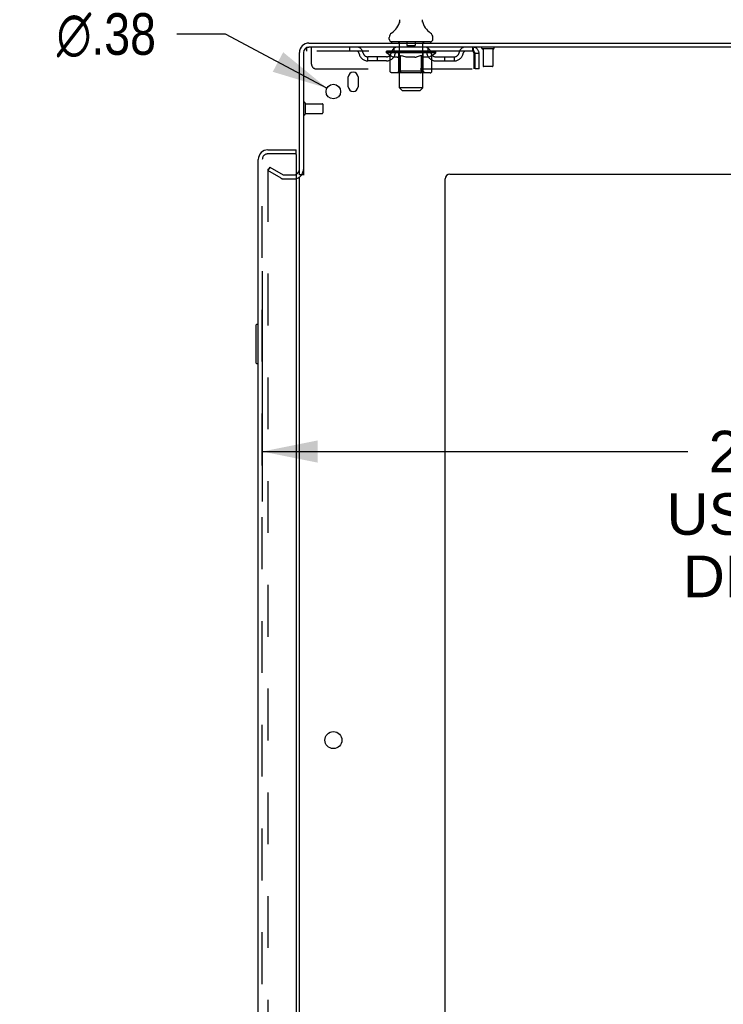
# Model space of a CAD drawing. Header units: inches. Extents: x 0 to 243, y 0 to 157.
# Tile 110 of 115: x 133 to 151, y 77 to 103. Entities that reach past the tile are written whole.
import ezdxf

# ---------------------------------------------------------------- set-up
doc = ezdxf.new("R2010")
doc.units = ezdxf.units.IN
doc.header["$LTSCALE"] = 13.357143
doc.header["$MEASUREMENT"] = 0
doc.linetypes.add('HIDDEN', pattern=[0.2, 0.1, -0.1])
doc.layers.get('0').update_dxf_attribs({"linetype": 'CONTINUOUS'})
for name, color, linetype in [('DEFAULT_2', 8, 'HIDDEN'), ('DIMENSIONS', 7, 'CONTINUOUS'), ('DOOR_ASSEMBLY', 7, 'CONTINUOUS')]:
    doc.layers.add(name, color=color, linetype=linetype)
doc.styles.get("Standard").update_dxf_attribs({"font": 'arial.ttf'})
doc.styles.add('TEXTSTYLE_1', font='gdt', dxfattribs={"width": 0.8})
doc.dimstyles.new('DIMSTYLE_1', dxfattribs={"dimtxt": 1.071429, "dimasz": 1.428571, "dimexe": 0.09, "dimexo": 0.07, "dimgap": 0.0375, "dimtad": 0, "dimtih": 1, "dimtoh": 1, "dimzin": 4, "dimdsep": 46, "dimtxsty": 'Standard', "dimblk": '_FILLED', "dimblk1": '_FILLED', "dimblk2": '_FILLED', "dimcen": 0.09, "dimadec": 3, "dimazin": 1, "dimtfac": 1, "dimtdec": 3, "dimtofl": 0, "dimtmove": 0, "dimatfit": 3, "dimldrblk": '_FILLED', "dimfxl": 0, "dimtolj": 1, "dimtzin": 4, "dimarcsym": 0})
doc.dimstyles.new('DIMSTYLE_2', dxfattribs={"dimtxt": 1.071429, "dimasz": 1.428571, "dimexe": 0.09, "dimexo": 0.07, "dimgap": 0.09, "dimtad": 0, "dimtih": 1, "dimtoh": 1, "dimzin": 4, "dimdsep": 46, "dimtxsty": 'Standard', "dimblk": '_FILLED', "dimblk1": '_FILLED', "dimblk2": '_FILLED', "dimcen": 0.09, "dimadec": 3, "dimazin": 1, "dimtfac": 1, "dimtdec": 3, "dimtofl": 0, "dimtmove": 0, "dimatfit": 1, "dimldrblk": '_FILLED', "dimfxl": 0, "dimtolj": 1, "dimtzin": 4, "dimarcsym": 0})

# ---------------------------------------------------------------- blocks, each defined once
blk = doc.blocks.new('_FILLED')
at = {"color": 0, "linetype": 'ByBlock'}
blk.add_solid([(0, 0), (-1, 0.2), (-1, -0.2)], dxfattribs=at)
blk = doc.blocks.new('*D2')
at = {"layer": 'DIMENSIONS', "color": 2, "linetype": 'Continuous'}
for p, q in [((139.103, 96.16), (139.103, 90.23)), ((161.728, 96.16), (161.728, 90.23)), ((139.103, 91.516), (150.054, 91.516)), ((161.728, 91.516), (154.87, 91.516))]:
    blk.add_line(p, q, dxfattribs=at)
at = {"layer": 'DIMENSIONS', "color": 2, "linetype": 'Continuous', "xscale": 1.4285714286, "yscale": 1.4285714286, "zscale": 1.4285714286, "rotation": 180}
blk.add_blockref('_FILLED', (139.103, 91.516), dxfattribs=at)
at = {"layer": 'DIMENSIONS', "color": 2, "linetype": 'Continuous', "xscale": 1.4285714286, "yscale": 1.4285714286, "zscale": 1.4285714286}
blk.add_blockref('_FILLED', (161.728, 91.516), dxfattribs=at)
at = {"layer": 'DIMENSIONS', "color": 2, "linetype": 'Continuous', "insert": (152.462, 92.051), "char_height": 1.0714, "width": 5.89485, "attachment_point": 2, "line_spacing_factor": 0.9}
blk.add_mtext('22.63\\PUSABLE\\PDEPTH', dxfattribs=at)
blk = doc.blocks.new('*D17')
at = {"layer": 'DIMENSIONS', "color": 2, "linetype": 'Continuous'}
for p, q in [((138.153, 102.267), (136.903, 102.267)), ((140.767, 100.873), (138.153, 102.267))]:
    blk.add_line(p, q, dxfattribs=at)
at = {"layer": 'DIMENSIONS', "color": 2, "linetype": 'Continuous', "xscale": 1.4285714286, "yscale": 1.4285714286, "zscale": 1.4285714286, "rotation": 331.9294778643}
blk.add_blockref('_FILLED', (140.767, 100.873), dxfattribs=at)
at = {"layer": 'DIMENSIONS', "color": 2, "linetype": 'Continuous', "insert": (136.367, 102.803), "char_height": 1.07143, "width": 3.5077, "attachment_point": 3, "line_spacing_factor": 0.9, "style": 'TEXTSTYLE_1'}
blk.add_mtext('{\\fgdt;n}\\fArial;.38', dxfattribs=at)

msp = doc.modelspace()

# ---------------------------------------------------------------- linework, layer by layer
at = {"color": 7, "linetype": 'Continuous'}
for p, q in [((142.633, 102.562), (142.631, 102.558)), ((143.227, 102.616), (143.228, 102.621)), ((143.227, 102.611), (143.227, 102.616)), ((143.227, 102.606), (143.227, 102.611)), ((143.227, 102.601), (143.227, 102.606)), ((143.227, 102.596), (143.227, 102.601)), ((143.227, 102.591), (143.227, 102.596)), ((143.228, 102.586), (143.227, 102.591)), ((143.228, 102.621), (143.229, 102.626)), ((143.228, 102.582), (143.228, 102.587)), ((143.229, 102.577), (143.228, 102.582)), ((143.229, 102.631), (143.23, 102.635)), ((143.23, 102.572), (143.229, 102.577)), ((143.231, 102.568), (143.23, 102.572)), ((142.37, 102.134), (142.37, 102.173)), ((143.495, 102.134), (143.495, 102.173)), ((142.432, 102.065), (142.432, 102.035)), ((143.432, 102.065), (142.432, 102.065)), ((143.432, 102.065), (143.432, 102.035)), ((140.161, 98.639), (140.057, 98.639))]:
    msp.add_line(p, q, dxfattribs=at)
at = {"color": 3, "linetype": 'Continuous'}
for p, q in [((140.304, 102.035), (164.005, 102.035)), ((163.967, 101.931), (140.304, 101.931)), ((140.057, 98.639), (140.057, 101.788)), ((140.161, 101.788), (140.161, 98.628)), ((141.317, 100.91), (141.317, 101.16)), ((141.567, 101.16), (141.567, 100.91)), ((143.932, 98.66), (161.807, 98.66)), ((140.057, 19.483), (140.057, 98.587)), ((143.807, 18.16), (143.807, 98.535))]:
    msp.add_line(p, q, dxfattribs=at)
at = {"color": 7, "linetype": 'Continuous'}
for points in [[(142.635, 102.635), (142.636, 102.631), (142.636, 102.626), (142.637, 102.621), (142.638, 102.616), (142.638, 102.611), (142.638, 102.606), (142.638, 102.602), (142.638, 102.597), (142.638, 102.592), (142.637, 102.587), (142.637, 102.582), (142.636, 102.577), (142.635, 102.572), (142.634, 102.567), (142.633, 102.562)], [(143.229, 102.626), (143.229, 102.631), (143.23, 102.635)]]:
    msp.add_lwpolyline(points, dxfattribs=at)
at = {"color": 3, "linetype": 'Continuous'}
for centre, radius in [((140.932, 100.785), 0.188), ((140.932, 84.085), 0.219)]:
    msp.add_circle(centre, radius, dxfattribs=at)
at = {"color": 7, "linetype": 'Continuous'}
for centre, radius, start, end in [((142.135, 102.722), 0.523, 304.6624, 347.2389), ((143.73, 102.722), 0.523, 192.7611, 235.3376), ((142.514, 102.173), 0.144, 124.6624, 180), ((143.351, 102.173), 0.144, 360, 55.3376), ((142.439, 102.134), 0.069, 180, 265), ((143.426, 102.134), 0.069, 275, 360)]:
    msp.add_arc(centre, radius, start, end, dxfattribs=at)
at = {"color": 3, "linetype": 'Continuous'}
for centre, radius, start, end in [((140.304, 101.788), 0.246, 90, 180), ((140.304, 101.788), 0.142, 90, 180), ((141.442, 101.16), 0.125, 0, 180), ((141.442, 100.91), 0.125, 180, 360), ((139.915, 98.781), 0.142, 296.4703, 360), ((143.932, 98.535), 0.125, 90, 180)]:
    msp.add_arc(centre, radius, start, end, dxfattribs=at)
at = {"layer": 'DEFAULT_2', "color": 8, "linetype": 'HIDDEN'}
for p, q in [((140.245, 101.931), (140.245, 101.827)), ((140.245, 101.931), (140.304, 101.931)), ((140.37, 101.493), (140.37, 101.931)), ((141.345, 101.931), (141.345, 101.827)), ((142.495, 101.827), (142.495, 101.931)), ((142.612, 102.065), (142.612, 102.035)), ((142.632, 100.884), (142.632, 102.035)), ((142.827, 102.055), (142.827, 101.975)), ((143.027, 101.965), (142.837, 101.965)), ((143.037, 102.055), (143.037, 101.975)), ((143.232, 100.884), (143.232, 102.035)), ((143.252, 102.065), (143.252, 102.035)), ((143.37, 101.827), (143.37, 101.931)), ((144.515, 101.931), (144.515, 101.827)), ((144.518, 101.93), (144.515, 101.931)), ((144.515, 101.827), (140.245, 101.827)), ((141.818, 101.576), (141.818, 101.68)), ((142.301, 101.68), (141.818, 101.68)), ((142.068, 101.576), (142.068, 101.68)), ((142.299, 101.78), (142.299, 101.82)), ((142.299, 101.82), (142.606, 101.82)), ((142.396, 101.712), (142.299, 101.78)), ((143.566, 101.78), (142.299, 101.78)), ((142.3, 101.82), (142.3, 101.825)), ((142.421, 101.823), (142.3, 101.825)), ((142.309, 101.82), (142.309, 101.827)), ((142.318, 101.817), (142.318, 101.82)), ((142.318, 101.817), (143.547, 101.817)), ((142.326, 101.817), (142.326, 101.82)), ((142.327, 101.817), (142.327, 101.82)), ((142.337, 101.82), (142.337, 101.827)), ((142.354, 101.817), (142.354, 101.82)), ((142.356, 101.817), (142.356, 101.82)), ((142.384, 101.82), (142.384, 101.827)), ((142.396, 101.306), (142.396, 101.712)), ((142.396, 101.712), (142.411, 101.702)), ((142.399, 101.817), (142.399, 101.82)), ((142.401, 101.817), (142.401, 101.82)), ((142.426, 101.693), (142.411, 101.702)), ((142.421, 101.82), (142.421, 101.823)), ((142.44, 101.685), (142.426, 101.693)), ((142.455, 101.679), (142.44, 101.686)), ((142.447, 101.82), (142.447, 101.827)), ((142.449, 101.817), (142.449, 101.82)), ((142.449, 101.817), (142.449, 101.82)), ((142.452, 101.817), (142.452, 101.82)), ((142.469, 101.673), (142.454, 101.679)), ((142.46, 101.817), (142.46, 101.82)), ((142.46, 101.817), (142.46, 101.82)), ((142.463, 101.817), (142.463, 101.82)), ((142.466, 101.817), (142.466, 101.821)), ((142.483, 101.669), (142.469, 101.673)), ((142.471, 101.817), (142.471, 101.82)), ((142.577, 101.669), (142.483, 101.669)), ((142.485, 101.817), (142.485, 101.82)), ((142.503, 101.817), (142.503, 101.82)), ((142.504, 101.817), (142.504, 101.823)), ((142.524, 101.817), (142.524, 101.82)), ((142.524, 101.817), (142.524, 101.82)), ((142.525, 101.82), (142.525, 101.827)), ((142.535, 101.817), (142.535, 101.82)), ((142.539, 101.817), (142.539, 101.82)), ((142.549, 101.817), (142.549, 101.82)), ((142.56, 101.817), (142.56, 101.824)), ((142.575, 101.817), (142.575, 101.82)), ((142.577, 101.669), (142.591, 101.673)), ((142.578, 101.817), (142.578, 101.82)), ((142.606, 101.679), (142.591, 101.673)), ((142.62, 101.685), (142.605, 101.679)), ((142.606, 101.817), (142.606, 101.82)), ((142.673, 101.82), (142.611, 101.82)), ((142.616, 101.82), (142.616, 101.827)), ((142.62, 101.308), (142.62, 101.777)), ((142.634, 101.693), (142.62, 101.685)), ((142.623, 101.817), (142.623, 101.82)), ((142.627, 101.817), (142.627, 101.82)), ((142.633, 101.817), (142.633, 101.825)), ((142.649, 101.702), (142.634, 101.693)), ((142.637, 101.817), (142.637, 101.82)), ((142.648, 101.817), (142.648, 101.82)), ((142.664, 101.712), (142.649, 101.702)), ((142.664, 101.306), (142.664, 101.712)), ((142.664, 101.712), (142.693, 101.702)), ((142.673, 101.817), (142.673, 101.82)), ((142.747, 101.82), (142.688, 101.82)), ((142.722, 101.693), (142.693, 101.702)), ((142.709, 101.817), (142.709, 101.82)), ((142.716, 101.82), (142.716, 101.827)), ((142.72, 101.817), (142.72, 101.82)), ((142.75, 101.686), (142.721, 101.693)), ((142.722, 101.817), (142.722, 101.826)), ((142.725, 101.817), (142.725, 101.82)), ((142.732, 101.817), (142.732, 101.82)), ((142.747, 101.817), (142.747, 101.82)), ((142.778, 101.679), (142.749, 101.686)), ((142.828, 101.82), (142.773, 101.82)), ((142.806, 101.673), (142.778, 101.679)), ((142.787, 101.817), (142.787, 101.82)), ((142.833, 101.669), (142.806, 101.673)), ((142.818, 101.82), (142.932, 101.827)), ((142.823, 101.82), (142.823, 101.827)), ((142.823, 101.82), (142.823, 101.827)), ((142.823, 101.827), (142.823, 101.827)), ((142.823, 101.817), (142.823, 101.82)), ((142.827, 101.817), (142.827, 101.82)), ((142.828, 101.817), (142.828, 101.82)), ((142.828, 101.817), (142.828, 101.82)), ((143.031, 101.669), (142.833, 101.669)), ((142.912, 101.82), (142.863, 101.82)), ((142.869, 101.817), (142.869, 101.82)), ((142.912, 101.817), (142.912, 101.82)), ((142.93, 101.82), (142.93, 101.82)), ((142.93, 101.817), (142.93, 101.82)), ((142.93, 101.817), (142.93, 101.82)), ((142.932, 101.82), (142.932, 101.827)), ((142.932, 101.827), (143.047, 101.82)), ((142.935, 101.817), (142.935, 101.82)), ((142.935, 101.817), (142.935, 101.82)), ((142.935, 101.82), (142.935, 101.82)), ((142.953, 101.817), (142.953, 101.82)), ((142.953, 101.82), (143.002, 101.82)), ((142.996, 101.817), (142.996, 101.82)), ((143.031, 101.669), (143.059, 101.673)), ((143.037, 101.817), (143.037, 101.82)), ((143.037, 101.817), (143.037, 101.82)), ((143.037, 101.82), (143.092, 101.82)), ((143.038, 101.817), (143.038, 101.82)), ((143.042, 101.82), (143.042, 101.827)), ((143.042, 101.82), (143.042, 101.827)), ((143.042, 101.827), (143.042, 101.827)), ((143.042, 101.817), (143.042, 101.82)), ((143.087, 101.679), (143.059, 101.673)), ((143.078, 101.817), (143.078, 101.82)), ((143.114, 101.685), (143.086, 101.679)), ((143.142, 101.693), (143.114, 101.685)), ((143.118, 101.817), (143.118, 101.82)), ((143.118, 101.82), (143.177, 101.82)), ((143.133, 101.817), (143.133, 101.82)), ((143.14, 101.817), (143.14, 101.82)), ((143.17, 101.701), (143.142, 101.693)), ((143.143, 101.817), (143.143, 101.826)), ((143.145, 101.817), (143.145, 101.82)), ((143.149, 101.82), (143.149, 101.827)), ((143.156, 101.817), (143.156, 101.82)), ((143.199, 101.711), (143.17, 101.701)), ((143.192, 101.817), (143.192, 101.82)), ((143.192, 101.82), (143.254, 101.82)), ((143.199, 101.306), (143.199, 101.711)), ((143.199, 101.711), (143.213, 101.701)), ((143.227, 101.693), (143.213, 101.702)), ((143.217, 101.817), (143.217, 101.82)), ((143.227, 101.817), (143.227, 101.82)), ((143.241, 101.685), (143.227, 101.693)), ((143.232, 101.817), (143.232, 101.825)), ((143.238, 101.817), (143.238, 101.82)), ((143.254, 101.679), (143.24, 101.685)), ((143.242, 101.817), (143.242, 101.82)), ((143.245, 101.308), (143.245, 101.777)), ((143.249, 101.82), (143.249, 101.827)), ((143.268, 101.673), (143.254, 101.679)), ((143.259, 101.817), (143.259, 101.82)), ((143.259, 101.82), (143.461, 101.82)), ((143.281, 101.669), (143.268, 101.673)), ((143.385, 101.669), (143.281, 101.669)), ((143.287, 101.817), (143.287, 101.82)), ((143.29, 101.817), (143.29, 101.82)), ((143.305, 101.817), (143.305, 101.824)), ((143.316, 101.817), (143.316, 101.82)), ((143.326, 101.817), (143.326, 101.82)), ((143.33, 101.817), (143.33, 101.82)), ((143.34, 101.82), (143.34, 101.827)), ((143.341, 101.817), (143.341, 101.82)), ((143.341, 101.817), (143.341, 101.82)), ((143.361, 101.817), (143.361, 101.823)), ((143.362, 101.817), (143.362, 101.82)), ((143.38, 101.817), (143.38, 101.82)), ((143.385, 101.669), (143.398, 101.673)), ((143.394, 101.817), (143.394, 101.82)), ((143.412, 101.679), (143.398, 101.673)), ((143.399, 101.817), (143.399, 101.821)), ((143.402, 101.817), (143.402, 101.82)), ((143.405, 101.817), (143.405, 101.82)), ((143.405, 101.817), (143.405, 101.82)), ((143.425, 101.685), (143.412, 101.679)), ((143.413, 101.817), (143.413, 101.82)), ((143.415, 101.817), (143.415, 101.82)), ((143.416, 101.817), (143.416, 101.82)), ((143.418, 101.82), (143.418, 101.827)), ((143.439, 101.693), (143.425, 101.685)), ((143.453, 101.701), (143.439, 101.693)), ((143.466, 101.711), (143.452, 101.701)), ((143.464, 101.817), (143.464, 101.82)), ((143.466, 101.817), (143.466, 101.82)), ((143.466, 101.711), (143.566, 101.78)), ((143.466, 101.306), (143.466, 101.711)), ((143.481, 101.82), (143.481, 101.827)), ((143.509, 101.817), (143.509, 101.82)), ((143.511, 101.817), (143.511, 101.82)), ((143.528, 101.82), (143.528, 101.827)), ((143.538, 101.817), (143.538, 101.82)), ((143.539, 101.817), (143.539, 101.82)), ((143.547, 101.817), (143.547, 101.82)), ((143.556, 101.82), (143.556, 101.827)), ((143.564, 101.68), (144.047, 101.68)), ((143.566, 101.78), (143.566, 101.827)), ((143.797, 101.576), (143.797, 101.68)), ((144.047, 101.576), (144.047, 101.68)), ((144.548, 101.764), (144.548, 101.368)), ((144.578, 101.368), (144.578, 101.764)), ((144.682, 101.764), (144.578, 101.764)), ((144.682, 101.368), (144.682, 101.764)), ((145.053, 101.888), (144.769, 101.888)), ((144.787, 101.888), (144.787, 101.441)), ((145.035, 101.888), (145.035, 101.441)), ((142.301, 101.576), (141.818, 101.576)), ((143.564, 101.576), (144.047, 101.576)), ((145.025, 101.431), (144.797, 101.431)), ((140.495, 101.368), (144.548, 101.368)), ((143.424, 101.269), (142.439, 101.269)), ((142.62, 101.308), (142.58, 101.269)), ((143.245, 101.308), (142.62, 101.308)), ((143.177, 101.269), (143.18, 101.269)), ((143.185, 101.271), (143.188, 101.273)), ((143.188, 101.273), (143.19, 101.275)), ((143.245, 101.308), (143.285, 101.269)), ((144.682, 101.368), (144.578, 101.368)), ((142.701, 100.815), (142.632, 100.884)), ((143.232, 100.884), (142.632, 100.884)), ((142.701, 100.815), (143.163, 100.815)), ((143.163, 100.815), (143.232, 100.884)), ((140.204, 100.489), (140.204, 100.205)), ((140.204, 100.471), (140.651, 100.471)), ((140.661, 100.461), (140.661, 100.233)), ((140.204, 100.223), (140.651, 100.223)), ((139.297, 98.839), (139.245, 98.749)), ((139.245, 98.769), (139.245, 19.3)), ((139.585, 98.553), (139.245, 98.749)), ((139.297, 98.839), (139.637, 98.643)), ((139.653, 98.639), (139.915, 98.639)), ((139.653, 98.535), (139.915, 98.535))]:
    msp.add_line(p, q, dxfattribs=at)
for points in [[(144.518, 101.93), (144.52, 101.927), (144.523, 101.921), (144.525, 101.914), (144.527, 101.905), (144.53, 101.894), (144.532, 101.882), (144.534, 101.868), (144.537, 101.853), (144.539, 101.836), (144.541, 101.819), (144.544, 101.801), (144.546, 101.783), (144.548, 101.764)], [(144.523, 101.823), (144.52, 101.825), (144.518, 101.826), (144.515, 101.827)], [(144.523, 101.823), (144.525, 101.821), (144.527, 101.817), (144.53, 101.813), (144.532, 101.808), (144.534, 101.803), (144.537, 101.797), (144.539, 101.791), (144.541, 101.785), (144.544, 101.778), (144.546, 101.771), (144.548, 101.764)], [(142.439, 101.269), (142.434, 101.269), (142.429, 101.27), (142.424, 101.271), (142.419, 101.273), (142.414, 101.275), (142.41, 101.278), (142.406, 101.282), (142.403, 101.286), (142.4, 101.29), (142.398, 101.295), (142.397, 101.3), (142.396, 101.306)], [(142.685, 101.269), (142.682, 101.269), (142.68, 101.27), (142.677, 101.271), (142.675, 101.273), (142.673, 101.275), (142.671, 101.278), (142.669, 101.282), (142.667, 101.286), (142.666, 101.29), (142.665, 101.295), (142.664, 101.3), (142.664, 101.306)], [(143.18, 101.269), (143.183, 101.27), (143.185, 101.271)], [(143.19, 101.275), (143.192, 101.278), (143.194, 101.282), (143.196, 101.286), (143.197, 101.29)], [(143.192, 101.278), (143.194, 101.282), (143.196, 101.286)], [(143.197, 101.29), (143.198, 101.295), (143.199, 101.3), (143.199, 101.306)], [(143.198, 101.295), (143.199, 101.3), (143.199, 101.306)], [(143.424, 101.269), (143.429, 101.269), (143.434, 101.27), (143.439, 101.271), (143.444, 101.273), (143.448, 101.275), (143.453, 101.278), (143.457, 101.282), (143.46, 101.286), (143.463, 101.29), (143.465, 101.295), (143.466, 101.3), (143.466, 101.306)], [(139.262, 98.789), (139.261, 98.789), (139.259, 98.789), (139.257, 98.788), (139.255, 98.787), (139.253, 98.786), (139.252, 98.785), (139.25, 98.784), (139.249, 98.782), (139.248, 98.78), (139.247, 98.778), (139.246, 98.776), (139.245, 98.774), (139.245, 98.772), (139.245, 98.769)], [(139.27, 98.787), (139.268, 98.788), (139.266, 98.789), (139.264, 98.789), (139.262, 98.789), (139.262, 98.789)]]:
    msp.add_lwpolyline(points, dxfattribs=at)
for centre, radius, start, end in [((141.529, 101.764), 0.167, 8.0716, 90), ((142.59, 101.764), 0.167, 90, 171.9284), ((142.439, 102.134), 0.069, 265, 270), ((142.602, 102.035), 0.03, 0, 90), ((142.817, 102.055), 0.01, 0, 90), ((142.837, 101.975), 0.01, 180, 270), ((143.027, 101.975), 0.01, 270, 360), ((143.047, 102.055), 0.01, 90, 180), ((143.262, 102.035), 0.03, 90, 180), ((143.275, 101.764), 0.167, 8.0716, 90), ((143.426, 102.134), 0.069, 270, 275), ((144.336, 101.764), 0.167, 90, 171.9284), ((144.515, 101.764), 0.167, 0, 90), ((144.769, 101.909), 0.0215, 90, 270), ((145.053, 101.909), 0.0215, 270, 90), ((141.529, 101.764), 0.0625, 7.9863, 90), ((141.818, 101.805), 0.229, 187.9863, 270), ((141.818, 101.805), 0.125, 188.0716, 270), ((142.301, 101.805), 0.125, 270, 351.9284), ((142.301, 101.805), 0.229, 270, 352.0137), ((142.59, 101.764), 0.0625, 90, 172.0137), ((142.58, 101.777), 0.0398, 0, 90), ((143.285, 101.777), 0.0398, 90, 180), ((143.275, 101.764), 0.0625, 7.9863, 90), ((143.564, 101.805), 0.229, 187.9863, 270), ((143.564, 101.805), 0.125, 188.0716, 270), ((144.047, 101.805), 0.125, 270, 351.9284), ((144.047, 101.805), 0.229, 270, 352.0137), ((144.336, 101.764), 0.0625, 90, 172.0137), ((144.515, 101.764), 0.063, 0, 90), ((140.495, 101.493), 0.125, 180, 270), ((144.797, 101.441), 0.01, 180, 270), ((145.025, 101.441), 0.01, 270, 360), ((140.183, 100.489), 0.0215, 0, 180), ((140.651, 100.461), 0.01, 0, 90), ((140.183, 100.205), 0.0215, 180, 360), ((140.651, 100.233), 0.01, 270, 360), ((139.653, 98.672), 0.033, 240, 270), ((139.915, 98.781), 0.246, 270, 360), ((139.915, 98.781), 0.142, 270, 296.4703), ((139.653, 98.672), 0.137, 240, 270)]:
    msp.add_arc(centre, radius, start, end, dxfattribs=at)
for centre, major_axis, ratio, start_param, end_param in [((142.932, 101.827), (0.633, 0.007), 0.05963, 9.249616, 9.431313), ((142.932, 101.827), (0.633, 0), 0.060556, -3.083241, -2.96706), ((142.932, 101.827), (0.633, 0.013), 0.05688, 2.791345, 2.965878), ((142.324, 101.815), (0.198, -0.002), 0.05963, 0.605815, 1.645666), ((142.255, 101.815), (0.198, 0.002), 0.05963, 0.25549, 1.295341), ((142.932, 101.827), (0.633, -0.007), 0.05963, -2.96643, -2.791898), ((142.255, 101.808), (0.198, 0.004), 0.05688, 1.20151, 1.294789), ((142.324, 101.808), (0.198, 0), 0.060556, 1.551758, 1.645036), ((142.325, 101.811), (0.164, 0.002), 0.05963, 1.065228, 1.614276), ((142.279, 101.808), (0.198, 0.002), 0.05963, 1.170259, 1.376596), ((142.305, 101.811), (0.164, 0.003), 0.05688, 0.890143, 1.43919), ((142.363, 101.811), (0.164, 0), 0.060556, 1.240391, 1.789438), ((142.932, 101.827), (0.633, 0.019), 0.052395, 2.616403, 2.790936), ((142.386, 101.815), (0.198, -0.004), 0.05688, 0.7809, 1.820751), ((142.251, 101.815), (0.198, 0.004), 0.05688, 0.080405, 1.120256), ((142.932, 101.827), (0.633, -0.013), 0.05688, -2.791345, -2.616812), ((142.251, 101.808), (0.198, 0.006), 0.052395, 1.026568, 1.119847), ((142.386, 101.808), (0.198, -0.002), 0.05963, 1.72692, 1.820198), ((142.304, 101.811), (0.164, 0.005), 0.052395, 0.715201, 1.264248), ((142.418, 101.811), (0.164, -0.002), 0.05963, 1.415553, 1.9646), ((142.932, 101.827), (0.633, 0.025), 0.046319, 2.441654, 2.616187), ((142.465, 101.815), (0.198, -0.006), 0.052395, 0.955842, 1.995693), ((142.268, 101.815), (0.198, 0.006), 0.052395, -0.094537, 0.945314), ((142.932, 101.827), (0.633, -0.019), 0.052395, -2.616403, -2.44187), ((142.268, 101.808), (0.198, 0.008), 0.046319, 0.851819, 0.945098), ((142.465, 101.808), (0.198, -0.004), 0.05688, 1.902006, 1.995284), ((142.323, 101.811), (0.164, 0.006), 0.046319, 0.540452, 1.089499), ((142.49, 101.811), (0.164, -0.003), 0.05688, 1.590638, 2.139686), ((142.279, 101.815), (0.198, 0), 0.060556, 0.430652, 0.777569), ((142.932, 101.827), (0.633, 0.029), 0.038841, 2.267123, 2.441656), ((142.559, 101.815), (0.198, -0.008), 0.046319, 1.130591, 2.170442), ((142.932, 101.827), (0.633, -0.025), 0.046319, -2.441654, -2.267121), ((142.305, 101.815), (0.198, 0.008), 0.046319, -0.269286, 0.770565), ((142.305, 101.808), (0.198, 0.009), 0.038841, 0.677289, 0.770567), ((142.559, 101.808), (0.198, -0.006), 0.052395, 2.076947, 2.170226), ((142.36, 101.811), (0.164, 0.008), 0.038841, 0.365921, 0.914969), ((142.574, 101.811), (0.164, -0.005), 0.052395, 1.76558, 2.314627), ((142.932, 101.827), (0.633, 0.033), 0.030195, 2.09281, 2.267343), ((142.664, 101.815), (0.198, -0.009), 0.038841, 1.305122, 2.344973), ((142.932, 101.827), (0.633, -0.029), 0.038841, -2.267123, -2.092591), ((142.362, 101.815), (0.198, 0.009), 0.038841, -0.443817, 0.596034), ((142.362, 101.808), (0.198, 0.01), 0.030195, 0.502975, 0.596254), ((142.664, 101.808), (0.198, -0.008), 0.046319, 2.251696, 2.344975), ((142.414, 101.811), (0.164, 0.009), 0.030195, 0.191608, 0.740655), ((142.67, 101.811), (0.164, -0.006), 0.046319, 1.940329, 2.489376), ((142.435, 101.815), (0.198, 0.01), 0.030195, -0.61813, 0.421721), ((142.932, 101.827), (0.633, 0.036), 0.020645, 1.918687, 2.09322), ((142.777, 101.815), (0.198, -0.01), 0.030195, 1.479435, 2.519286), ((142.932, 101.827), (0.633, -0.033), 0.030195, -2.09281, -1.918277), ((142.435, 101.808), (0.198, 0.011), 0.020645, 0.328852, 0.422131), ((142.777, 101.808), (0.198, -0.009), 0.038841, 2.426227, 2.519505), ((142.484, 101.811), (0.164, 0.009), 0.020645, 0.017485, 0.566532), ((142.773, 101.811), (0.164, -0.008), 0.038841, 2.11486, 2.663907), ((142.524, 101.815), (0.198, 0.011), 0.020645, -0.792253, 0.247598), ((142.932, 101.827), (0.633, 0.038), 0.010478, 1.744704, 1.919237), ((142.894, 101.815), (0.198, -0.011), 0.020645, 1.653558, 2.693409), ((142.932, 101.827), (0.633, -0.036), 0.020645, -1.918687, -1.744154), ((142.524, 101.808), (0.198, 0.012), 0.010478, 0.154869, 0.248148), ((142.894, 101.808), (0.198, -0.01), 0.030195, 2.60054, 2.693819), ((142.568, 101.811), (0.164, 0.01), 0.010478, 6.126688, 6.675735), ((142.881, 101.811), (0.164, -0.009), 0.030195, 2.289173, 2.83822), ((142.625, 101.815), (0.198, 0.012), 0.010478, -0.966236, -0.000846), ((143.013, 101.815), (0.198, -0.012), 0.010478, 1.827541, 2.867392), ((142.932, 101.827), (0.633, -0.038), 0.010478, -1.744704, -1.570171), ((143.013, 101.808), (0.198, -0.011), 0.020645, 2.774664, 2.867942), ((142.991, 101.811), (0.164, -0.009), 0.020645, 2.463296, 3.012344), ((142.852, 101.815), (0.198, 0.012), 0.010478, 0.274201, 1.314052), ((142.766, 101.811), (0.164, 0.01), 0.010478, -0.000483, 0.504314), ((142.735, 101.808), (0.198, 0.012), 0.010478, 0.099668, 0.192946), ((142.932, 101.827), (0.633, 0.038), 0.010478, -1.571421, -1.396888), ((143.13, 101.808), (0.198, -0.012), 0.010478, 2.948646, 3.041925), ((143.099, 101.811), (0.164, -0.01), 0.010478, 2.637279, 3.142076), ((142.971, 101.815), (0.198, 0.011), 0.020645, 0.448184, 1.488034), ((142.874, 101.811), (0.164, 0.009), 0.020645, 0.129249, 0.678296), ((142.852, 101.808), (0.198, 0.011), 0.020645, 0.273651, 0.366929), ((142.932, 101.827), (0.633, 0.036), 0.020645, -1.397439, -1.222906), ((143.24, 101.815), (0.198, -0.012), 0.010478, -3.140747, -2.175357), ((142.932, 101.827), (0.633, -0.038), 0.010478, 1.222355, 1.396888), ((143.088, 101.815), (0.198, 0.01), 0.030195, 0.622307, 1.662158), ((142.984, 101.811), (0.164, 0.009), 0.030195, 0.303372, 0.852419), ((143.297, 101.811), (0.164, -0.01), 0.010478, 2.749043, 3.29809), ((143.341, 101.815), (0.198, -0.011), 0.020645, 2.893995, 3.933846), ((142.971, 101.808), (0.198, 0.01), 0.030195, 0.447774, 0.541052), ((143.341, 101.808), (0.198, -0.012), 0.010478, 2.893445, 2.986723), ((142.932, 101.827), (0.633, 0.033), 0.030195, -1.223315, -1.048783), ((142.932, 101.827), (0.633, -0.036), 0.020645, 1.048373, 1.222906), ((143.201, 101.815), (0.198, 0.009), 0.038841, 0.79662, 1.836471), ((143.092, 101.811), (0.164, 0.008), 0.038841, 0.477686, 1.026733), ((143.381, 101.811), (0.164, -0.009), 0.020645, 2.57506, 3.124108), ((143.43, 101.815), (0.198, -0.01), 0.030195, 2.719872, 3.759723), ((143.306, 101.815), (0.198, 0.008), 0.046319, 0.971151, 2.011002), ((143.088, 101.808), (0.198, 0.009), 0.038841, 0.622087, 0.715366), ((143.43, 101.808), (0.198, -0.011), 0.020645, 2.719462, 2.812741), ((142.932, 101.827), (0.633, 0.029), 0.038841, -1.049002, -0.874469), ((142.932, 101.827), (0.633, -0.033), 0.030195, 0.87425, 1.048783), ((143.195, 101.811), (0.164, 0.006), 0.046319, 0.652216, 1.201263), ((143.4, 101.815), (0.198, 0.006), 0.052395, 1.1459, 2.185751), ((143.451, 101.811), (0.164, -0.009), 0.030195, 2.400937, 2.949985), ((143.503, 101.815), (0.198, -0.009), 0.038841, 2.545558, 3.585409), ((143.291, 101.811), (0.164, 0.005), 0.052395, 0.826965, 1.376012), ((143.201, 101.808), (0.198, 0.008), 0.046319, 0.796618, 0.889896), ((143.503, 101.808), (0.198, -0.01), 0.030195, 2.545339, 2.638617), ((143.479, 101.815), (0.198, 0.004), 0.05688, 1.320842, 2.360692), ((142.932, 101.827), (0.633, 0.025), 0.046319, -0.874471, -0.699939), ((142.932, 101.827), (0.633, -0.029), 0.038841, 0.699936, 0.874469), ((143.56, 101.815), (0.198, -0.008), 0.046319, 2.371028, 3.410879), ((143.505, 101.811), (0.164, -0.008), 0.038841, 2.226624, 2.775671), ((143.541, 101.815), (0.198, 0.002), 0.05963, 1.495927, 2.535778), ((143.375, 101.811), (0.164, 0.003), 0.05688, 1.001907, 1.550954), ((143.597, 101.815), (0.198, -0.006), 0.052395, 2.196279, 3.23613), ((143.542, 101.811), (0.164, -0.006), 0.046319, 2.052093, 2.601141), ((143.306, 101.808), (0.198, 0.006), 0.052395, 0.971367, 1.064645), ((143.56, 101.808), (0.198, -0.009), 0.038841, 2.371026, 2.464304), ((143.586, 101.815), (0.198, 0), 0.060556, 1.671089, 2.71094), ((143.614, 101.815), (0.198, -0.004), 0.05688, 2.021337, 3.061188), ((142.932, 101.827), (0.633, 0.019), 0.052395, -0.699723, -0.52519), ((142.932, 101.827), (0.633, -0.025), 0.046319, 0.525406, 0.699939), ((143.61, 101.815), (0.198, -0.002), 0.05963, 1.846251, 2.886102), ((143.447, 101.811), (0.164, 0.002), 0.05963, 1.176993, 1.72604), ((143.561, 101.811), (0.164, -0.005), 0.052395, 1.877344, 2.426392), ((143.502, 101.811), (0.164, 0), 0.060556, 1.352155, 1.901202), ((143.56, 101.811), (0.164, -0.003), 0.05688, 1.702402, 2.25145), ((143.54, 101.811), (0.164, -0.002), 0.05963, 1.527317, 2.076364), ((143.4, 101.808), (0.198, 0.004), 0.05688, 1.146309, 1.239587), ((143.597, 101.808), (0.198, -0.008), 0.046319, 2.196495, 2.289773), ((142.932, 101.827), (0.633, 0.013), 0.05688, -0.524781, -0.350248), ((142.932, 101.827), (0.633, -0.019), 0.052395, 0.350657, 0.52519), ((143.479, 101.808), (0.198, 0.002), 0.05963, 1.321394, 1.414673), ((143.614, 101.808), (0.198, -0.006), 0.052395, 2.021746, 2.115024), ((142.932, 101.827), (0.633, 0.007), 0.05963, -0.349695, -0.175162), ((142.932, 101.827), (0.633, -0.013), 0.05688, 0.175715, 0.350248), ((143.541, 101.808), (0.198, 0), 0.060556, 1.496556, 1.589835), ((143.61, 101.808), (0.198, -0.004), 0.05688, 1.846804, 1.940083), ((143.586, 101.808), (0.198, -0.002), 0.05963, 1.671719, 1.764997), ((142.932, 101.827), (0.633, 0), 0.060556, -0.174533, 0), ((142.932, 101.827), (0.633, -0.007), 0.05963, 0.000629, 0.175162)]:
    msp.add_ellipse(centre, major_axis=major_axis, ratio=ratio, start_param=start_param, end_param=end_param, dxfattribs=at)
at = {"layer": 'DOOR_ASSEMBLY', "color": 3, "linetype": 'Continuous'}
for p, q in [((139.246, 99.285), (139.978, 99.285)), ((139.978, 99.161), (139.978, 18.909)), ((138.999, 19.031), (138.999, 99.038))]:
    msp.add_line(p, q, dxfattribs=at)
at = {"layer": 'DOOR_ASSEMBLY', "color": 8, "linetype": 'HIDDEN'}
for p, q in [((139.958, 99.181), (139.246, 99.181)), ((139.103, 19.031), (139.103, 99.038))]:
    msp.add_line(p, q, dxfattribs=at)
at = {"layer": 'DOOR_ASSEMBLY', "color": 7, "linetype": 'Continuous'}
for p, q in [((139.978, 99.181), (139.958, 99.181)), ((139.978, 99.181), (139.978, 99.285)), ((138.939, 94.77), (138.939, 93.8)), ((138.999, 94.785), (138.954, 94.785)), ((138.986, 94.685), (138.986, 93.885)), ((138.954, 93.785), (138.999, 93.785))]:
    msp.add_line(p, q, dxfattribs=at)
for points in [[(138.984, 94.721), (138.985, 94.715), (138.985, 94.709), (138.986, 94.703), (138.986, 94.697), (138.986, 94.691), (138.986, 94.685)], [(138.986, 93.885), (138.986, 93.879), (138.986, 93.872), (138.986, 93.866), (138.985, 93.86), (138.985, 93.854), (138.984, 93.849)]]:
    msp.add_lwpolyline(points, dxfattribs=at)
at = {"layer": 'DOOR_ASSEMBLY', "color": 3, "linetype": 'Continuous'}
for centre, radius, start, end in [((139.246, 99.038), 0.246, 90, 180), ((139.958, 99.161), 0.02, 0, 90)]:
    msp.add_arc(centre, radius, start, end, dxfattribs=at)
at = {"layer": 'DOOR_ASSEMBLY', "color": 8, "linetype": 'HIDDEN'}
msp.add_arc((139.246, 99.038), 0.142, 90, 180, dxfattribs=at)
at = {"layer": 'DOOR_ASSEMBLY', "color": 7, "linetype": 'Continuous'}
for centre, radius, start, end in [((139.163, 98.895), 0.26, 87.3953, 90), ((138.954, 94.77), 0.015, 90, 180), ((138.984, 94.77), 0.015, 0, 90), ((138.954, 93.8), 0.015, 180, 270), ((138.984, 93.8), 0.015, 270, 360)]:
    msp.add_arc(centre, radius, start, end, dxfattribs=at)

# ---------------------------------------------------------------- dimensions: what is measured, and where the dimension line sits
at = {"layer": 'DIMENSIONS', "color": 2, "linetype": 'Continuous'}
dim = msp.add_diameter_dim_2p(p1=(140.767, 100.8731), p2=(141.0979, 100.6966), text='%%c<>', dimstyle='DIMSTYLE_2', override={"dimpost": '<>'}, dxfattribs=at)
dim.commit()
dim.dimension.update_dxf_attribs({"geometry": '*D17', "text_midpoint": (134.6135, 102.2671), "dimtype": 163})
dim = msp.add_linear_dim(base=(161.728490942, 91.51570052), p1=(139.103490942, 96.229849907), p2=(161.728490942, 96.229849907), text='<>\\PUSABLE\\PDEPTH', dimstyle='DIMSTYLE_1', dxfattribs=at)
dim.commit()
dim.dimension.update_dxf_attribs({"geometry": '*D2', "text_midpoint": (152.461889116, 89.908557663), "dimtype": 160})

doc.saveas('drawing.dxf')
